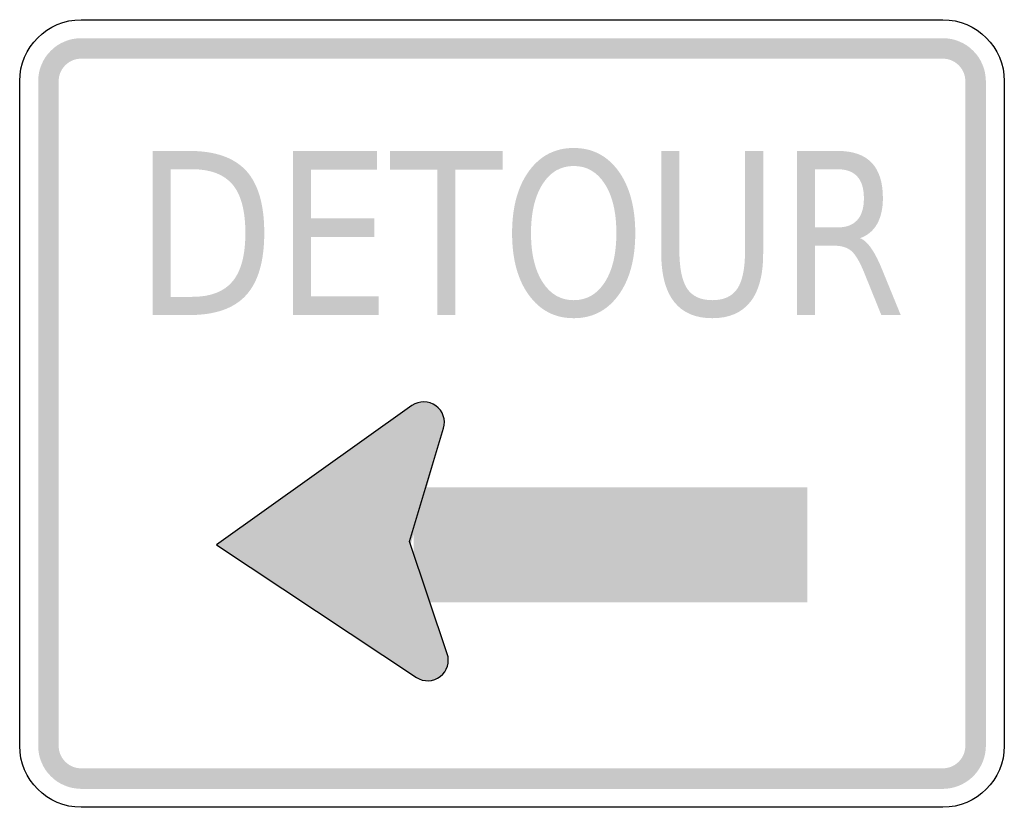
# Model space of a CAD drawing. Header units: inches. Extents: x -0.5 to 0.5, y -0.4 to 0.4.
import ezdxf

# ---------------------------------------------------------------- set-up
doc = ezdxf.new("R2010")
doc.units = ezdxf.units.IN
doc.header["$MEASUREMENT"] = 0

msp = doc.modelspace()

# ---------------------------------------------------------------- hatches: boundary and pattern name
for points in [[(-0.4375, 0.3812), (-0.4418, 0.381), (-0.446, 0.3804), (-0.4502, 0.3794), (-0.4542, 0.3779), (-0.4581, 0.3761), (-0.4618, 0.3739), (-0.4653, 0.3713), (-0.4684, 0.3684), (-0.4713, 0.3653), (-0.4739, 0.3618), (-0.4761, 0.3581), (-0.4779, 0.3542), (-0.4794, 0.3502), (-0.4804, 0.346), (-0.481, 0.3418), (-0.4812, 0.3375), (-0.4604, 0.3375), (-0.4603, 0.3397), (-0.46, 0.342), (-0.4594, 0.3442), (-0.4587, 0.3463), (-0.4577, 0.3483), (-0.4566, 0.3502), (-0.4552, 0.352), (-0.4537, 0.3537), (-0.452, 0.3552), (-0.4502, 0.3566), (-0.4483, 0.3577), (-0.4463, 0.3587), (-0.4442, 0.3594), (-0.442, 0.36), (-0.4397, 0.3603), (-0.4375, 0.3604), (-0.4375, 0.3812)], [(-0.4375, 0.3604), (0.4375, 0.3604), (0.4375, 0.3812), (-0.4375, 0.3812), (-0.4375, 0.3604)], [(0.4813, 0.3375), (0.481, 0.3418), (0.4804, 0.346), (0.4794, 0.3502), (0.4779, 0.3542), (0.4761, 0.3581), (0.4739, 0.3618), (0.4713, 0.3653), (0.4684, 0.3684), (0.4653, 0.3713), (0.4618, 0.3739), (0.4581, 0.3761), (0.4542, 0.3779), (0.4502, 0.3794), (0.446, 0.3804), (0.4418, 0.381), (0.4375, 0.3812), (0.4375, 0.3604), (0.4397, 0.3603), (0.442, 0.36), (0.4442, 0.3594), (0.4463, 0.3587), (0.4483, 0.3577), (0.4502, 0.3566), (0.452, 0.3552), (0.4537, 0.3537), (0.4552, 0.352), (0.4566, 0.3502), (0.4577, 0.3483), (0.4587, 0.3463), (0.4594, 0.3442), (0.46, 0.342), (0.4603, 0.3397), (0.4604, 0.3375), (0.4813, 0.3375)], [(-0.4604, -0.3375), (-0.4604, 0.3375), (-0.4812, 0.3375), (-0.4812, -0.3375), (-0.4604, -0.3375)], [(0.4604, 0.3375), (0.4604, -0.3375), (0.4813, -0.3375), (0.4813, 0.3375), (0.4604, 0.3375)], [(-0.2224, 0.2667), (-0.137, 0.2667), (-0.137, 0.2477), (-0.2041, 0.2477), (-0.2041, 0.1983), (-0.1397, 0.1983), (-0.1397, 0.1794), (-0.2041, 0.1794), (-0.2041, 0.119), (-0.1353, 0.119), (-0.1353, 0.1), (-0.2224, 0.1), (-0.2224, 0.2667)], [(-0.1239, 0.2667), (-0.0096, 0.2667), (-0.0096, 0.2477), (-0.0576, 0.2477), (-0.0576, 0.1), (-0.0759, 0.1), (-0.0759, 0.2477), (-0.1239, 0.2477), (-0.1239, 0.2667)], [(-0.0703, -0.0169), (-0.0696, -0.015), (-0.0691, -0.013), (-0.0688, -0.011), (-0.0687, -0.0089), (-0.0688, -0.0069), (-0.0691, -0.0048), (-0.0696, -0.0029), (-0.0703, -0.0009), (-0.0712, 0.0009), (-0.0723, 0.0027), (-0.0735, 0.0043), (-0.0749, 0.0058), (-0.0764, 0.0072), (-0.078, 0.0084), (-0.0798, 0.0094), (-0.0816, 0.0103), (-0.0836, 0.011), (-0.0855, 0.0115), (-0.0876, 0.0118), (-0.0896, 0.0118), (-0.0917, 0.0117), (-0.0937, 0.0114), (-0.0957, 0.0109), (-0.0976, 0.0102), (-0.0994, 0.0094), (-0.1012, 0.0083), (-0.1028, 0.0071), (-0.1043, 0.0057), (-0.1057, 0.0042), (-0.1069, 0.0025), (-0.1079, 0.0008), (-0.1088, -0.0011), (-0.0895, -0.009), (-0.0703, -0.0169)], [(-0.3, -0.1333), (-0.097, -0.268), (-0.103, -0.1344), (-0.1016, 0.008), (-0.3, -0.1333)], [(-0.1016, 0.008), (-0.0696, -0.015), (-0.103, -0.1335), (-0.1541, -0.119), (-0.1016, 0.008)], [(-0.1088, -0.0011), (-0.1095, -0.003), (-0.11, -0.005), (-0.1103, -0.007), (-0.1104, -0.0091), (-0.1103, -0.0111), (-0.11, -0.0131), (-0.1095, -0.0151), (-0.1088, -0.017), (-0.1079, -0.0189), (-0.1068, -0.0206), (-0.1056, -0.0223), (-0.1042, -0.0238), (-0.1027, -0.0251), (-0.101, -0.0264), (-0.0993, -0.0274), (-0.0974, -0.0283), (-0.0955, -0.0289), (-0.0935, -0.0294), (-0.0915, -0.0297), (-0.0895, -0.0298), (-0.0874, -0.0297), (-0.0854, -0.0294), (-0.0834, -0.0289), (-0.0815, -0.0282), (-0.0796, -0.0273), (-0.0779, -0.0263), (-0.0763, -0.025), (-0.0748, -0.0237), (-0.0734, -0.0221), (-0.0722, -0.0205), (-0.0711, -0.0187), (-0.0703, -0.0169), (-0.0895, -0.009), (-0.1088, -0.0011)], [(0.3, -0.075), (-0.1, -0.075), (-0.1, -0.1917), (0.3, -0.1917), (0.3, -0.075)], [(-0.0658, -0.244), (-0.1025, -0.135), (-0.1186, -0.1341), (-0.1032, -0.2034), (-0.0658, -0.244)], [(-0.097, -0.268), (-0.0658, -0.244), (-0.0827, -0.1967), (-0.1063, -0.1971), (-0.097, -0.268)], [(-0.0662, -0.2585), (-0.0656, -0.2566), (-0.0651, -0.2546), (-0.0648, -0.2526), (-0.0647, -0.2505), (-0.0648, -0.2485), (-0.0651, -0.2465), (-0.0656, -0.2445), (-0.0663, -0.2426), (-0.0672, -0.2407), (-0.0682, -0.239), (-0.0695, -0.2373), (-0.0708, -0.2358), (-0.0724, -0.2345), (-0.074, -0.2333), (-0.0758, -0.2322), (-0.0776, -0.2313), (-0.0795, -0.2307), (-0.0815, -0.2302), (-0.0836, -0.2299), (-0.0856, -0.2298), (-0.0876, -0.2299), (-0.0897, -0.2302), (-0.0916, -0.2307), (-0.0936, -0.2314), (-0.0954, -0.2323), (-0.0972, -0.2333), (-0.0988, -0.2346), (-0.1003, -0.2359), (-0.1017, -0.2375), (-0.1029, -0.2391), (-0.1039, -0.2409), (-0.1048, -0.2427), (-0.0855, -0.2506), (-0.0662, -0.2585)], [(-0.1048, -0.2427), (-0.1055, -0.2446), (-0.1059, -0.2465), (-0.1062, -0.2485), (-0.1064, -0.2504), (-0.1063, -0.2524), (-0.106, -0.2544), (-0.1056, -0.2563), (-0.1049, -0.2582), (-0.1041, -0.26), (-0.1031, -0.2617), (-0.102, -0.2634), (-0.1007, -0.2649), (-0.0993, -0.2663), (-0.0977, -0.2675), (-0.0961, -0.2686), (-0.0943, -0.2695), (-0.0925, -0.2703), (-0.0906, -0.2708), (-0.0887, -0.2712), (-0.0867, -0.2714), (-0.0847, -0.2714), (-0.0827, -0.2713), (-0.0808, -0.2709), (-0.0789, -0.2704), (-0.077, -0.2696), (-0.0753, -0.2687), (-0.0736, -0.2677), (-0.072, -0.2665), (-0.0706, -0.2651), (-0.0693, -0.2636), (-0.0681, -0.262), (-0.0671, -0.2603), (-0.0662, -0.2585), (-0.0855, -0.2506), (-0.1048, -0.2427)], [(-0.4812, -0.3375), (-0.481, -0.3418), (-0.4804, -0.346), (-0.4794, -0.3502), (-0.4779, -0.3542), (-0.4761, -0.3581), (-0.4739, -0.3618), (-0.4713, -0.3653), (-0.4684, -0.3684), (-0.4653, -0.3713), (-0.4618, -0.3739), (-0.4581, -0.3761), (-0.4542, -0.3779), (-0.4502, -0.3794), (-0.446, -0.3804), (-0.4418, -0.381), (-0.4375, -0.3813), (-0.4375, -0.3604), (-0.4397, -0.3603), (-0.442, -0.36), (-0.4442, -0.3594), (-0.4463, -0.3587), (-0.4483, -0.3577), (-0.4502, -0.3566), (-0.452, -0.3552), (-0.4537, -0.3537), (-0.4552, -0.352), (-0.4566, -0.3502), (-0.4577, -0.3483), (-0.4587, -0.3463), (-0.4594, -0.3442), (-0.46, -0.342), (-0.4603, -0.3397), (-0.4604, -0.3375), (-0.4812, -0.3375)], [(0.4375, -0.3813), (0.4415, -0.3811), (0.4455, -0.3805), (0.4495, -0.3796), (0.4533, -0.3783), (0.457, -0.3767), (0.4605, -0.3747), (0.4639, -0.3724), (0.467, -0.3698), (0.4698, -0.367), (0.4724, -0.3639), (0.4747, -0.3605), (0.4767, -0.357), (0.4783, -0.3533), (0.4796, -0.3495), (0.4805, -0.3455), (0.4811, -0.3415), (0.4813, -0.3375), (0.4604, -0.3375), (0.4603, -0.3396), (0.46, -0.3417), (0.4595, -0.3438), (0.4589, -0.3458), (0.458, -0.3477), (0.457, -0.3496), (0.4558, -0.3513), (0.4544, -0.3529), (0.4529, -0.3544), (0.4513, -0.3558), (0.4496, -0.357), (0.4477, -0.358), (0.4458, -0.3589), (0.4438, -0.3595), (0.4417, -0.36), (0.4396, -0.3603), (0.4375, -0.3604), (0.4375, -0.3813)], [(0.4375, -0.3604), (-0.4375, -0.3604), (-0.4375, -0.3813), (0.4375, -0.3813), (0.4375, -0.3604)]]:
    msp.add_hatch(color=7).paths.add_polyline_path(points)
h = msp.add_hatch(color=7)
edge = h.paths.add_edge_path()
edge.add_line((-0.3651, 0.2667), (-0.3276, 0.2667))
edge.add_spline(control_points=[(-0.3276, 0.2667), (-0.3014, 0.2667), (-0.2822, 0.2599), (-0.2699, 0.2465), (-0.2577, 0.2331), (-0.2516, 0.2121), (-0.2516, 0.1835), (-0.2516, 0.1548), (-0.2577, 0.1337), (-0.27, 0.1202), (-0.2823, 0.1067), (-0.3015, 0.1), (-0.3276, 0.1)], knot_values=[0, 0, 0, 0, 1, 1, 1, 2, 2, 2, 3, 3, 3, 4, 4, 4, 4], degree=3, periodic=0)
edge.add_line((-0.3276, 0.1), (-0.3651, 0.1))
edge.add_line((-0.3651, 0.1), (-0.3651, 0.2667))
edge = h.paths.add_edge_path(flags=0)
edge.add_line((-0.3468, 0.2481), (-0.3468, 0.1185))
edge.add_line((-0.3468, 0.1185), (-0.3248, 0.1185))
edge.add_spline(control_points=[(-0.3248, 0.1185), (-0.3061, 0.1185), (-0.2925, 0.1237), (-0.2838, 0.1342), (-0.2751, 0.1446), (-0.2708, 0.161), (-0.2708, 0.1835), (-0.2708, 0.2058), (-0.2751, 0.2222), (-0.2838, 0.2326), (-0.2925, 0.2429), (-0.3061, 0.2481), (-0.3248, 0.2481)], knot_values=[0, 0, 0, 0, 1, 1, 1, 2, 2, 2, 3, 3, 3, 4, 4, 4, 4], degree=3, periodic=0)
edge.add_line((-0.3248, 0.2481), (-0.3468, 0.2481))
h = msp.add_hatch(color=7)
edge = h.paths.add_edge_path()
edge.add_spline(control_points=[(0.0627, 0.2697), (0.0817, 0.2697), (0.0968, 0.2618), (0.1082, 0.2462), (0.1195, 0.2305), (0.1252, 0.2095), (0.1252, 0.1832), (0.1252, 0.1569), (0.1195, 0.1359), (0.1082, 0.1203), (0.0968, 0.1046), (0.0817, 0.0968), (0.0627, 0.0968), (0.0437, 0.0968), (0.0286, 0.1046), (0.0172, 0.1202), (0.0058, 0.1358), (0.0001, 0.1568), (0.0001, 0.1832), (0.0001, 0.2095), (0.0058, 0.2305), (0.0172, 0.2462), (0.0286, 0.2618), (0.0437, 0.2697), (0.0627, 0.2697)], knot_values=[0, 0, 0, 0, 1, 1, 1, 2, 2, 2, 3, 3, 3, 4, 4, 4, 5, 5, 5, 6, 6, 6, 7, 7, 7, 8, 8, 8, 8], degree=3, periodic=0)
edge = h.paths.add_edge_path(flags=0)
edge.add_spline(control_points=[(0.0627, 0.2514), (0.0494, 0.2514), (0.0389, 0.2453), (0.0311, 0.2331), (0.0233, 0.2209), (0.0193, 0.2042), (0.0193, 0.1832), (0.0193, 0.1622), (0.0233, 0.1456), (0.0311, 0.1334), (0.0389, 0.1212), (0.0494, 0.1151), (0.0627, 0.1151), (0.076, 0.1151), (0.0865, 0.1212), (0.0943, 0.1334), (0.1021, 0.1456), (0.106, 0.1622), (0.106, 0.1832), (0.106, 0.2042), (0.1021, 0.2209), (0.0943, 0.2331), (0.0865, 0.2453), (0.076, 0.2514), (0.0627, 0.2514)], knot_values=[0, 0, 0, 0, 1, 1, 1, 2, 2, 2, 3, 3, 3, 4, 4, 4, 5, 5, 5, 6, 6, 6, 7, 7, 7, 8, 8, 8, 8], degree=3, periodic=0)
h = msp.add_hatch(color=7)
edge = h.paths.add_edge_path()
edge.add_line((0.1516, 0.2667), (0.17, 0.2667))
edge.add_line((0.17, 0.2667), (0.17, 0.1654))
edge.add_spline(control_points=[(0.17, 0.1654), (0.17, 0.1476), (0.1727, 0.1347), (0.1779, 0.1268), (0.1832, 0.119), (0.1917, 0.1151), (0.2034, 0.1151), (0.2152, 0.1151), (0.2237, 0.119), (0.2289, 0.1268), (0.2341, 0.1347), (0.2367, 0.1476), (0.2367, 0.1654)], knot_values=[0, 0, 0, 0, 1, 1, 1, 2, 2, 2, 3, 3, 3, 4, 4, 4, 4], degree=3, periodic=0)
edge.add_line((0.2367, 0.1654), (0.2367, 0.2667))
edge.add_line((0.2367, 0.2667), (0.2551, 0.2667))
edge.add_line((0.2551, 0.2667), (0.2551, 0.1626))
edge.add_spline(control_points=[(0.2551, 0.1626), (0.2551, 0.1409), (0.2508, 0.1245), (0.2421, 0.1134), (0.2333, 0.1023), (0.2205, 0.0968), (0.2034, 0.0968), (0.1863, 0.0968), (0.1734, 0.1023), (0.1647, 0.1134), (0.156, 0.1245), (0.1516, 0.1409), (0.1516, 0.1626)], knot_values=[0, 0, 0, 0, 1, 1, 1, 2, 2, 2, 3, 3, 3, 4, 4, 4, 4], degree=3, periodic=0)
edge.add_line((0.1516, 0.1626), (0.1516, 0.2667))
h = msp.add_hatch(color=7)
edge = h.paths.add_edge_path()
edge.add_spline(control_points=[(0.3535, 0.1781), (0.3575, 0.1765), (0.3613, 0.173), (0.365, 0.1676), (0.3687, 0.1623), (0.3724, 0.1549), (0.3762, 0.1455)], knot_values=[0, 0, 0, 0, 1, 1, 1, 2, 2, 2, 2], degree=3, periodic=0)
edge.add_line((0.3762, 0.1455), (0.3948, 0.1))
edge.add_line((0.3948, 0.1), (0.3751, 0.1))
edge.add_line((0.3751, 0.1), (0.3578, 0.1428))
edge.add_spline(control_points=[(0.3578, 0.1428), (0.3533, 0.1539), (0.349, 0.1613), (0.3448, 0.165), (0.3406, 0.1686), (0.3349, 0.1704), (0.3277, 0.1704)], knot_values=[0, 0, 0, 0, 1, 1, 1, 2, 2, 2, 2], degree=3, periodic=0)
edge.add_line((0.3277, 0.1704), (0.3078, 0.1704))
edge.add_line((0.3078, 0.1704), (0.3078, 0.1))
edge.add_line((0.3078, 0.1), (0.2894, 0.1))
edge.add_line((0.2894, 0.1), (0.2894, 0.2667))
edge.add_line((0.2894, 0.2667), (0.3307, 0.2667))
edge.add_spline(control_points=[(0.3307, 0.2667), (0.3462, 0.2667), (0.3577, 0.2627), (0.3653, 0.2547), (0.3729, 0.2468), (0.3767, 0.2347), (0.3767, 0.2187), (0.3767, 0.2082), (0.3747, 0.1995), (0.3708, 0.1925), (0.3669, 0.1856), (0.3611, 0.1808), (0.3535, 0.1781)], knot_values=[0, 0, 0, 0, 1, 1, 1, 2, 2, 2, 3, 3, 3, 4, 4, 4, 4], degree=3, periodic=0)
edge = h.paths.add_edge_path(flags=0)
edge.add_line((0.3078, 0.2481), (0.3078, 0.189))
edge.add_line((0.3078, 0.189), (0.3307, 0.189))
edge.add_spline(control_points=[(0.3307, 0.189), (0.3395, 0.189), (0.3462, 0.1915), (0.3507, 0.1965), (0.3552, 0.2015), (0.3574, 0.2089), (0.3574, 0.2187), (0.3574, 0.2284), (0.3552, 0.2358), (0.3507, 0.2407), (0.3462, 0.2457), (0.3395, 0.2481), (0.3307, 0.2481)], knot_values=[0, 0, 0, 0, 1, 1, 1, 2, 2, 2, 3, 3, 3, 4, 4, 4, 4], degree=3, periodic=0)
edge.add_line((0.3307, 0.2481), (0.3078, 0.2481))

# ---------------------------------------------------------------- linework, layer by layer
at = {"color": 7}
for points in [[(-0.4375, 0.4), (0.4375, 0.4)], [(-0.5, -0.3375), (-0.5, 0.3375)], [(0.5, 0.3375), (0.5, -0.3375)], [(-0.1016, 0.008), (-0.3, -0.1333), (-0.097, -0.268)], [(-0.0658, -0.244), (-0.1042, -0.1301), (-0.0696, -0.015)], [(0.4375, -0.4), (-0.4375, -0.4)]]:
    msp.add_lwpolyline(points, dxfattribs=at)
for points in [[(-0.5, 0.3375), (-0.5, 0.372), (-0.472, 0.4), (-0.4375, 0.4)], [(0.4375, 0.4), (0.472, 0.4), (0.5, 0.372), (0.5, 0.3375)], [(-0.4375, -0.4), (-0.472, -0.4), (-0.5, -0.372), (-0.5, -0.3375)], [(0.5, -0.3375), (0.5, -0.372), (0.472, -0.4), (0.4375, -0.4)]]:
    msp.add_open_spline(points, degree=3, dxfattribs=at)
for points in [[(-0.0696, -0.015), (-0.067, -0.0065), (-0.0702, 0.0028), (-0.0774, 0.0079), (-0.0846, 0.0131), (-0.0944, 0.0131), (-0.1016, 0.008)], [(-0.097, -0.268), (-0.0896, -0.2729), (-0.0799, -0.2726), (-0.0728, -0.2671), (-0.0658, -0.2617), (-0.0629, -0.2524), (-0.0658, -0.244)]]:
    msp.add_open_spline(points, degree=3, knots=[0, 0, 0, 0, 1, 1, 1, 2, 2, 2, 2], dxfattribs=at)

doc.saveas('drawing.dxf')
